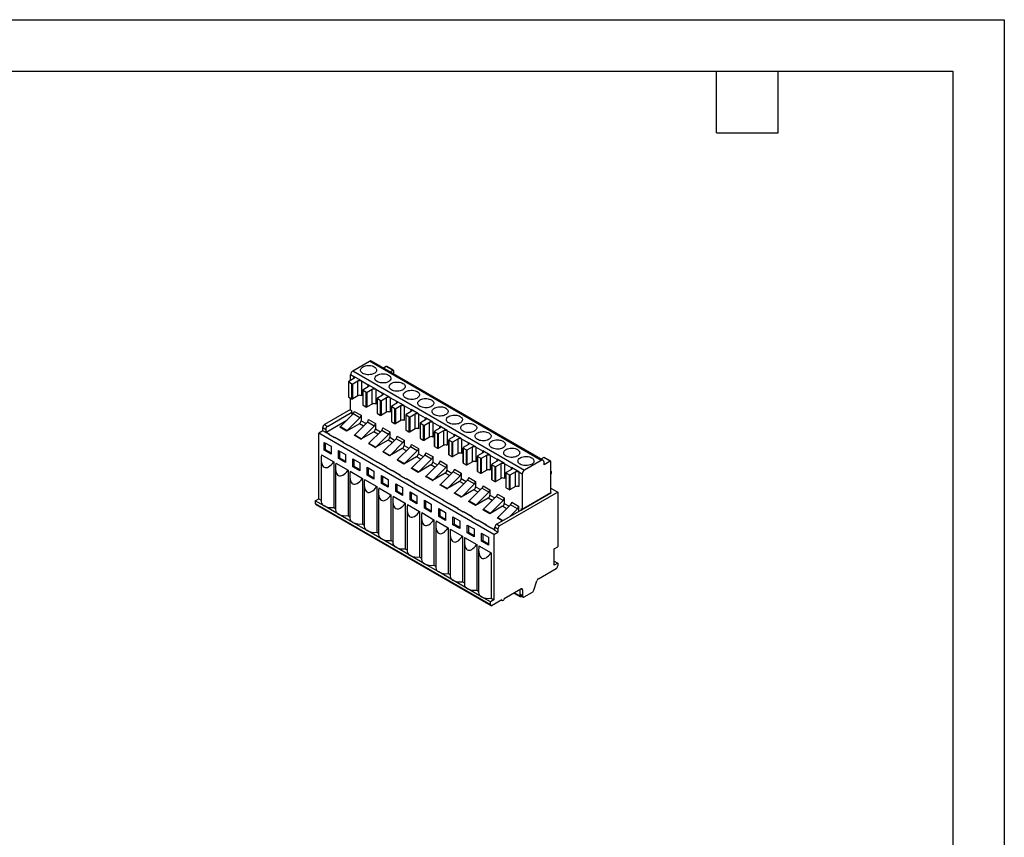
# Model space of a CAD drawing. Header units: millimetres. Extents: x 0 to 279, y 0 to 216.
# Tile 6 of 6: x 158 to 279, y 115 to 216. Entities that reach past the tile are written whole.
import ezdxf

# ---------------------------------------------------------------- set-up
doc = ezdxf.new("R2010")
doc.units = ezdxf.units.MM
doc.layers.add('TEXT', color=140, linetype='Continuous', lineweight=25)

msp = doc.modelspace()

# ---------------------------------------------------------------- linework, layer by layer
at = {"color": 7, "linetype": 'Continuous'}
for p, q in [((0.002, 215.903), (279.402, 215.903)), ((279.402, 215.903), (279.402, 0.003))]:
    msp.add_line(p, q, dxfattribs=at)
for p, q in [((198.933, 172.541), (200.983, 173.725)), ((222.196, 161.479), (200.983, 173.725)), ((222.446, 161.503), (201.233, 173.75)), ((203.069, 173.092), (202.721, 172.891)), ((203.882, 172.623), (203.069, 173.092)), ((203.932, 172.627), (203.119, 173.097)), ((199.073, 171.602), (198.435, 171.233)), ((198.65, 171.357), (198.65, 172.051)), ((199.072, 171.807), (198.65, 172.051)), ((198.933, 172.541), (220.146, 160.295)), ((199.072, 171.609), (199.072, 171.805)), ((199.993, 171.316), (199.074, 171.847)), ((203.534, 172.421), (203.882, 172.623)), ((203.953, 172.582), (203.953, 172.179)), ((198.406, 171.193), (198.406, 169.355)), ((198.789, 170.948), (198.435, 171.152)), ((198.435, 169.315), (198.435, 171.152)), ((198.789, 170.948), (198.789, 169.11)), ((198.93, 170.948), (199.568, 171.316)), ((198.93, 169.11), (198.93, 170.948)), ((199.567, 171.274), (199.568, 171.316)), ((199.567, 169.478), (199.567, 171.274)), ((200.839, 170.787), (199.991, 171.277)), ((199.991, 171.274), (199.991, 169.478)), ((200.841, 170.581), (200.203, 170.213)), ((200.698, 169.927), (201.336, 170.295)), ((200.839, 170.589), (200.839, 170.784)), ((201.761, 170.296), (200.842, 170.827)), ((201.334, 170.254), (201.336, 170.295)), ((198.435, 169.315), (198.789, 169.11)), ((198.65, 167.723), (198.65, 169.191)), ((199.567, 169.478), (198.93, 169.11)), ((200.174, 170.172), (200.174, 168.335)), ((200.557, 169.927), (200.203, 170.131)), ((200.203, 168.294), (200.203, 170.131)), ((200.557, 169.927), (200.557, 168.09)), ((200.698, 168.09), (200.698, 169.927)), ((201.334, 168.457), (201.334, 170.254)), ((202.607, 169.766), (201.759, 170.256)), ((201.759, 170.254), (201.759, 168.457)), ((201.942, 169.152), (201.942, 167.314)), ((202.609, 169.561), (201.971, 169.192)), ((202.324, 168.907), (201.971, 169.111)), ((201.971, 167.274), (201.971, 169.111)), ((202.466, 168.907), (203.103, 169.275)), ((202.607, 169.568), (202.607, 169.764)), ((203.529, 169.275), (202.609, 169.806)), ((203.102, 169.233), (203.103, 169.275)), ((203.102, 167.437), (203.102, 169.233)), ((204.375, 168.746), (203.526, 169.236)), ((203.526, 169.233), (203.526, 167.437)), ((200.203, 168.294), (200.557, 168.09)), ((201.334, 168.457), (200.698, 168.09)), ((202.324, 168.907), (202.324, 167.069)), ((202.466, 167.069), (202.466, 168.907)), ((203.709, 168.131), (203.709, 166.294)), ((204.376, 168.54), (203.739, 168.172)), ((204.092, 167.886), (203.739, 168.09)), ((203.739, 166.253), (203.739, 168.09)), ((204.092, 167.886), (204.092, 166.049)), ((204.234, 167.886), (204.871, 168.254)), ((204.234, 166.049), (204.234, 167.886)), ((204.375, 168.548), (204.375, 168.743)), ((205.296, 168.255), (204.377, 168.785)), ((204.87, 168.213), (204.871, 168.254)), ((204.87, 166.416), (204.87, 168.213)), ((206.143, 167.725), (205.294, 168.215)), ((205.294, 168.213), (205.294, 166.416)), ((198.65, 167.764), (195.432, 165.907)), ((195.8, 165.695), (198.805, 167.43)), ((198.97, 167.237), (197.396, 165.667)), ((198.244, 165.177), (199.818, 166.747)), ((198.65, 167.723), (198.756, 167.662)), ((198.756, 167.662), (198.756, 167.458)), ((198.756, 167.458), (198.805, 167.43)), ((198.805, 167.43), (198.805, 167.073)), ((199.818, 166.747), (198.97, 167.237)), ((199.109, 167.548), (199.958, 167.058)), ((199.958, 167.058), (199.958, 166.397)), ((201.971, 167.274), (202.324, 167.069)), ((203.102, 167.437), (202.466, 167.069)), ((205.477, 167.111), (205.477, 165.273)), ((206.144, 167.52), (205.506, 167.151)), ((205.86, 166.866), (205.506, 167.07)), ((205.506, 165.233), (205.506, 167.07)), ((205.86, 166.866), (205.86, 165.028)), ((206.001, 166.866), (206.639, 167.234)), ((206.001, 165.028), (206.001, 166.866)), ((206.143, 167.527), (206.143, 167.723)), ((207.064, 167.234), (206.145, 167.765)), ((206.638, 167.192), (206.639, 167.234)), ((206.638, 165.396), (206.638, 167.192)), ((207.911, 166.705), (207.062, 167.195)), ((207.062, 167.192), (207.062, 165.396)), ((207.911, 166.507), (207.911, 166.702)), ((208.832, 166.214), (207.913, 166.744)), ((195.22, 165.539), (195.588, 165.327)), ((195.22, 165.131), (195.22, 165.539)), ((195.432, 165.907), (195.8, 165.695)), ((195.623, 164.98), (198.196, 166.465)), ((198.172, 165.121), (197.323, 165.611)), ((197.396, 165.667), (198.244, 165.177)), ((199.746, 166.029), (198.172, 165.121)), ((200.737, 166.217), (199.164, 164.647)), ((200.255, 165.735), (199.746, 166.029)), ((199.958, 166.397), (200.566, 166.046)), ((200.012, 164.157), (201.586, 165.727)), ((201.586, 165.727), (200.737, 166.217)), ((200.877, 166.527), (201.726, 166.038)), ((201.726, 166.038), (201.726, 165.376)), ((202.645, 165.507), (203.493, 165.017)), ((203.739, 166.253), (204.092, 166.049)), ((204.87, 166.416), (204.234, 166.049)), ((207.245, 166.09), (207.245, 164.253)), ((207.912, 166.499), (207.274, 166.131)), ((207.628, 165.845), (207.274, 166.049)), ((207.274, 164.212), (207.274, 166.049)), ((207.628, 165.845), (207.628, 164.008)), ((207.769, 165.845), (208.407, 166.213)), ((207.769, 164.008), (207.769, 165.845)), ((208.406, 166.172), (208.407, 166.213)), ((208.406, 164.375), (208.406, 166.172)), ((209.678, 165.684), (208.83, 166.174)), ((208.83, 166.172), (208.83, 164.375)), ((209.68, 165.478), (209.042, 165.11)), ((209.678, 165.486), (209.678, 165.682)), ((210.6, 165.193), (209.681, 165.724)), ((195.22, 165.131), (194.725, 164.845)), ((216.363, 152.354), (194.725, 164.845)), ((194.725, 156.762), (194.725, 164.845)), ((195.588, 164.919), (195.22, 165.131)), ((195.588, 165.327), (195.588, 164.919)), ((195.588, 164.919), (195.623, 164.939)), ((195.623, 164.98), (195.998, 164.764)), ((195.623, 164.939), (195.623, 164.98)), ((195.963, 164.743), (195.623, 164.939)), ((195.998, 164.764), (195.963, 164.743)), ((195.963, 164.743), (196.67, 164.335)), ((195.963, 164.743), (195.963, 164.703)), ((196.67, 164.294), (195.963, 164.703)), ((196.67, 164.335), (196.705, 164.356)), ((196.67, 164.294), (196.67, 164.335)), ((196.705, 164.315), (196.67, 164.294)), ((196.705, 164.356), (197.766, 163.743)), ((196.705, 164.356), (196.705, 164.315)), ((197.73, 163.723), (196.705, 164.315)), ((199.94, 164.1), (199.091, 164.59)), ((199.164, 164.647), (200.012, 164.157)), ((201.513, 165.009), (199.94, 164.1)), ((202.505, 165.196), (200.931, 163.626)), ((202.023, 164.715), (201.513, 165.009)), ((201.726, 165.376), (202.334, 165.025)), ((201.78, 163.136), (203.354, 164.706)), ((203.354, 164.706), (202.505, 165.196)), ((203.493, 165.017), (203.493, 164.356)), ((203.493, 164.356), (204.102, 164.005)), ((204.413, 164.486), (205.261, 163.997)), ((205.506, 165.233), (205.86, 165.028)), ((206.638, 165.396), (206.001, 165.028)), ((207.274, 164.212), (207.628, 164.008)), ((208.406, 164.375), (207.769, 164.008)), ((209.013, 165.07), (209.013, 163.232)), ((209.395, 164.825), (209.042, 165.029)), ((209.042, 163.192), (209.042, 165.029)), ((209.395, 164.825), (209.395, 162.987)), ((209.537, 164.825), (210.175, 165.193)), ((209.537, 162.987), (209.537, 164.825)), ((210.173, 165.151), (210.175, 165.193)), ((210.173, 163.355), (210.173, 165.151)), ((211.446, 164.664), (210.598, 165.154)), ((210.598, 165.151), (210.598, 163.355)), ((211.447, 164.458), (210.81, 164.09)), ((211.446, 164.466), (211.446, 164.661)), ((212.368, 164.173), (211.448, 164.703)), ((195.397, 162.743), (195.397, 163.723)), ((195.397, 163.723), (196.246, 163.233)), ((195.538, 163.641), (195.538, 162.825)), ((196.246, 163.233), (196.246, 162.253)), ((197.766, 163.743), (197.73, 163.723)), ((197.73, 163.723), (198.438, 163.315)), ((197.73, 163.723), (197.73, 163.682)), ((198.438, 163.274), (197.73, 163.682)), ((198.438, 163.315), (198.473, 163.335)), ((198.438, 163.274), (198.438, 163.315)), ((198.473, 163.294), (198.438, 163.274)), ((198.473, 163.335), (199.534, 162.723)), ((198.473, 163.335), (198.473, 163.294)), ((199.498, 162.702), (198.473, 163.294)), ((201.707, 163.08), (200.859, 163.57)), ((200.931, 163.626), (201.78, 163.136)), ((203.281, 163.988), (201.707, 163.08)), ((204.273, 164.176), (202.699, 162.606)), ((203.79, 163.694), (203.281, 163.988)), ((205.049, 162.968), (203.475, 162.059)), ((203.548, 162.116), (205.122, 163.686)), ((205.122, 163.686), (204.273, 164.176)), ((206.041, 163.155), (204.467, 161.585)), ((205.558, 162.674), (205.049, 162.968)), ((205.261, 163.997), (205.261, 163.335)), ((205.261, 163.335), (205.869, 162.984)), ((206.889, 162.665), (206.041, 163.155)), ((206.18, 163.466), (207.029, 162.976)), ((207.029, 162.976), (207.029, 162.315)), ((209.042, 163.192), (209.395, 162.987)), ((210.173, 163.355), (209.537, 162.987)), ((210.78, 164.049), (210.78, 162.212)), ((211.163, 163.804), (210.81, 164.008)), ((210.81, 162.171), (210.81, 164.008)), ((211.163, 163.804), (211.163, 161.967)), ((211.305, 163.804), (211.942, 164.172)), ((211.305, 161.967), (211.305, 163.804)), ((211.941, 164.131), (211.942, 164.172)), ((211.941, 162.334), (211.941, 164.131)), ((213.214, 163.643), (212.365, 164.133)), ((212.365, 164.131), (212.365, 162.334)), ((212.548, 163.029), (212.548, 161.191)), ((213.215, 163.437), (212.577, 163.069)), ((212.931, 162.784), (212.577, 162.988)), ((212.577, 161.151), (212.577, 162.988)), ((213.072, 162.784), (213.71, 163.152)), ((213.214, 163.445), (213.214, 163.641)), ((214.135, 163.152), (213.216, 163.683)), ((213.709, 163.11), (213.71, 163.152)), ((213.709, 161.314), (213.709, 163.11)), ((214.982, 162.623), (214.133, 163.113)), ((214.133, 163.11), (214.133, 161.314)), ((195.066, 162.189), (196.576, 161.317)), ((195.538, 162.825), (195.397, 162.743)), ((196.246, 162.253), (195.397, 162.743)), ((195.538, 162.825), (196.246, 162.416)), ((197.165, 162.702), (198.013, 162.212)), ((197.165, 161.722), (197.165, 162.702)), ((197.306, 161.804), (197.165, 161.722)), ((197.306, 162.621), (197.306, 161.804)), ((197.306, 161.804), (198.013, 161.396)), ((198.013, 162.212), (198.013, 161.233)), ((199.534, 162.723), (199.498, 162.702)), ((199.498, 162.702), (200.205, 162.294)), ((199.498, 162.702), (199.498, 162.662)), ((200.205, 162.253), (199.498, 162.662)), ((200.205, 162.294), (200.241, 162.315)), ((200.205, 162.253), (200.205, 162.294)), ((200.241, 162.274), (200.205, 162.253)), ((200.241, 162.315), (201.301, 161.702)), ((200.241, 162.315), (200.241, 162.274)), ((201.266, 161.682), (200.241, 162.274)), ((203.475, 162.059), (202.627, 162.549)), ((202.699, 162.606), (203.548, 162.116)), ((206.817, 161.947), (205.243, 161.039)), ((205.316, 161.095), (206.889, 162.665)), ((207.809, 162.135), (206.235, 160.565)), ((207.326, 161.653), (206.817, 161.947)), ((207.029, 162.315), (207.637, 161.964)), ((208.657, 161.645), (207.809, 162.135)), ((207.948, 162.445), (208.797, 161.956)), ((208.797, 161.956), (208.797, 161.294)), ((210.81, 162.171), (211.163, 161.967)), ((211.941, 162.334), (211.305, 161.967)), ((212.931, 162.784), (212.931, 160.946)), ((213.072, 160.946), (213.072, 162.784)), ((214.316, 162.008), (214.316, 160.171)), ((214.983, 162.417), (214.345, 162.049)), ((214.699, 161.763), (214.345, 161.967)), ((214.345, 160.13), (214.345, 161.967)), ((214.699, 161.763), (214.699, 159.926)), ((214.84, 161.763), (215.478, 162.131)), ((214.84, 159.926), (214.84, 161.763)), ((214.982, 162.425), (214.982, 162.62)), ((215.903, 162.132), (214.984, 162.662)), ((215.477, 162.09), (215.478, 162.131)), ((215.477, 160.293), (215.477, 162.09)), ((216.749, 161.602), (215.901, 162.092)), ((215.901, 162.09), (215.901, 160.293)), ((222.515, 161.866), (222.166, 161.665)), ((223.328, 161.397), (222.515, 161.866)), ((223.378, 161.402), (222.565, 161.871)), ((195.031, 161.688), (195.031, 156.394)), ((196.576, 161.317), (196.576, 155.693)), ((196.799, 160.667), (196.799, 155.374)), ((196.834, 161.168), (198.344, 160.297)), ((198.013, 161.233), (197.165, 161.722)), ((198.933, 161.682), (199.781, 161.192)), ((198.933, 160.702), (198.933, 161.682)), ((199.074, 160.784), (198.933, 160.702)), ((199.781, 160.212), (198.933, 160.702)), ((199.074, 161.6), (199.074, 160.784)), ((199.074, 160.784), (199.781, 160.375)), ((199.781, 161.192), (199.781, 160.212)), ((200.7, 160.661), (201.549, 160.171)), ((200.7, 159.681), (200.7, 160.661)), ((200.842, 160.58), (200.842, 159.763)), ((201.301, 161.702), (201.266, 161.682)), ((201.266, 161.682), (201.973, 161.274)), ((201.266, 161.682), (201.266, 161.641)), ((201.973, 161.233), (201.266, 161.641)), ((201.973, 161.274), (202.008, 161.294)), ((201.973, 161.233), (201.973, 161.274)), ((202.008, 161.253), (201.973, 161.233)), ((202.008, 161.294), (203.069, 160.682)), ((202.008, 161.294), (202.008, 161.253)), ((203.034, 160.661), (202.008, 161.253)), ((203.069, 160.682), (203.034, 160.661)), ((203.034, 160.661), (203.741, 160.253)), ((203.034, 160.661), (203.034, 160.621)), ((203.741, 160.212), (203.034, 160.621)), ((205.243, 161.039), (204.394, 161.529)), ((204.467, 161.585), (205.316, 161.095)), ((206.235, 160.565), (207.083, 160.075)), ((208.585, 160.927), (207.011, 160.018)), ((207.083, 160.075), (208.657, 161.645)), ((209.576, 161.114), (208.003, 159.544)), ((209.094, 160.633), (208.585, 160.927)), ((208.797, 161.294), (209.405, 160.943)), ((208.851, 159.054), (210.425, 160.624)), ((210.425, 160.624), (209.576, 161.114)), ((209.716, 161.425), (210.564, 160.935)), ((210.564, 160.935), (210.564, 160.274)), ((212.577, 161.151), (212.931, 160.946)), ((213.709, 161.314), (213.072, 160.946)), ((216.084, 160.988), (216.084, 159.15)), ((216.751, 161.396), (216.113, 161.028)), ((216.467, 160.743), (216.113, 160.947)), ((216.113, 159.109), (216.113, 160.947)), ((216.467, 160.743), (216.467, 158.905)), ((216.608, 160.743), (217.246, 161.111)), ((216.608, 158.905), (216.608, 160.743)), ((216.749, 161.404), (216.749, 161.6)), ((217.671, 161.111), (216.752, 161.642)), ((217.244, 161.069), (217.246, 161.111)), ((217.244, 159.273), (217.244, 161.069)), ((218.517, 160.582), (217.669, 161.072)), ((217.669, 161.069), (217.669, 159.273)), ((218.517, 160.384), (218.517, 160.579)), ((219.439, 160.091), (218.519, 160.621)), ((222.196, 161.479), (220.146, 160.295)), ((223.328, 161.397), (222.55, 160.948)), ((222.55, 160.948), (222.55, 161.275)), ((223.398, 157.518), (223.398, 161.356)), ((198.344, 160.297), (198.344, 154.673)), ((198.566, 159.647), (198.566, 154.353)), ((198.602, 160.148), (200.112, 159.276)), ((200.842, 159.763), (200.7, 159.681)), ((201.549, 159.192), (200.7, 159.681)), ((200.842, 159.763), (201.549, 159.355)), ((201.549, 160.171), (201.549, 159.192)), ((202.468, 159.641), (203.317, 159.151)), ((202.468, 158.661), (202.468, 159.641)), ((202.609, 159.559), (202.609, 158.743)), ((203.741, 160.253), (203.776, 160.274)), ((203.741, 160.212), (203.741, 160.253)), ((203.776, 160.233), (203.741, 160.212)), ((203.776, 160.274), (204.837, 159.661)), ((203.776, 160.274), (203.776, 160.233)), ((204.801, 159.641), (203.776, 160.233)), ((204.837, 159.661), (204.801, 159.641)), ((204.801, 159.641), (205.509, 159.233)), ((204.801, 159.641), (204.801, 159.6)), ((205.509, 159.192), (204.801, 159.6)), ((207.011, 160.018), (206.162, 160.508)), ((208.779, 158.998), (207.93, 159.488)), ((208.003, 159.544), (208.851, 159.054)), ((210.352, 159.906), (208.779, 158.998)), ((211.344, 160.094), (209.77, 158.524)), ((210.862, 159.612), (210.352, 159.906)), ((210.564, 160.274), (211.173, 159.923)), ((210.619, 158.034), (212.193, 159.604)), ((212.193, 159.604), (211.344, 160.094)), ((211.484, 160.404), (212.332, 159.915)), ((212.332, 159.915), (212.332, 159.253)), ((213.251, 159.384), (214.1, 158.894)), ((214.345, 160.13), (214.699, 159.926)), ((215.477, 160.293), (214.84, 159.926)), ((217.851, 159.967), (217.851, 158.13)), ((218.518, 160.376), (217.881, 160.008)), ((218.234, 159.722), (217.881, 159.926)), ((217.881, 158.089), (217.881, 159.926)), ((218.234, 159.722), (218.234, 157.885)), ((218.376, 159.722), (219.013, 160.09)), ((218.376, 157.885), (218.376, 159.722)), ((219.012, 160.049), (219.013, 160.09)), ((219.012, 158.252), (219.012, 160.049)), ((219.863, 159.805), (219.436, 160.051)), ((219.436, 160.049), (219.436, 158.252)), ((219.863, 159.805), (219.863, 155.477)), ((223.398, 160.163), (223.468, 160.064)), ((223.436, 159.839), (223.398, 159.781)), ((200.112, 159.276), (200.112, 153.652)), ((200.334, 158.626), (200.334, 153.333)), ((200.37, 159.127), (201.88, 158.256)), ((201.88, 158.256), (201.88, 152.632)), ((202.137, 158.107), (203.647, 157.235)), ((202.609, 158.743), (202.468, 158.661)), ((203.317, 158.171), (202.468, 158.661)), ((202.609, 158.743), (203.317, 158.334)), ((203.317, 159.151), (203.317, 158.171)), ((204.236, 158.62), (205.084, 158.13)), ((204.236, 157.64), (204.236, 158.62)), ((204.377, 158.539), (204.377, 157.722)), ((205.084, 158.13), (205.084, 157.151)), ((205.509, 159.233), (205.544, 159.253)), ((205.509, 159.192), (205.509, 159.233)), ((205.544, 159.212), (205.509, 159.192)), ((205.544, 159.253), (206.605, 158.641)), ((205.544, 159.253), (205.544, 159.212)), ((206.569, 158.62), (205.544, 159.212)), ((206.605, 158.641), (206.569, 158.62)), ((206.569, 158.62), (207.276, 158.212)), ((206.569, 158.62), (206.569, 158.58)), ((207.276, 158.171), (206.569, 158.58)), ((207.276, 158.212), (207.312, 158.233)), ((207.276, 158.171), (207.276, 158.212)), ((207.312, 158.192), (207.276, 158.171)), ((207.312, 158.233), (208.372, 157.62)), ((207.312, 158.233), (207.312, 158.192)), ((208.337, 157.6), (207.312, 158.192)), ((210.546, 157.977), (209.698, 158.467)), ((209.77, 158.524), (210.619, 158.034)), ((212.12, 158.886), (210.546, 157.977)), ((213.112, 159.073), (211.538, 157.503)), ((212.629, 158.592), (212.12, 158.886)), ((212.332, 159.253), (212.94, 158.902)), ((212.387, 157.013), (213.96, 158.583)), ((213.96, 158.583), (213.112, 159.073)), ((214.1, 158.894), (214.1, 158.233)), ((214.1, 158.233), (214.708, 157.882)), ((215.019, 158.363), (215.868, 157.874)), ((216.113, 159.109), (216.467, 158.905)), ((217.244, 159.273), (216.608, 158.905)), ((219.012, 158.252), (218.376, 157.885)), ((202.102, 157.606), (202.102, 152.312)), ((203.647, 157.235), (203.647, 151.611)), ((203.905, 157.086), (205.415, 156.215)), ((204.377, 157.722), (204.236, 157.64)), ((205.084, 157.151), (204.236, 157.64)), ((204.377, 157.722), (205.084, 157.314)), ((206.004, 157.6), (206.852, 157.11)), ((206.004, 156.62), (206.004, 157.6)), ((206.145, 157.518), (206.145, 156.702)), ((206.852, 157.11), (206.852, 156.13)), ((208.372, 157.62), (208.337, 157.6)), ((208.337, 157.6), (209.044, 157.192)), ((208.337, 157.6), (208.337, 157.559)), ((209.044, 157.151), (208.337, 157.559)), ((209.044, 157.192), (209.079, 157.212)), ((209.044, 157.151), (209.044, 157.192)), ((209.079, 157.171), (209.044, 157.151)), ((209.079, 157.212), (210.14, 156.6)), ((209.079, 157.212), (209.079, 157.171)), ((210.105, 156.579), (209.079, 157.171)), ((212.314, 156.957), (211.466, 157.447)), ((211.538, 157.503), (212.387, 157.013)), ((213.888, 157.865), (212.314, 156.957)), ((214.88, 158.053), (213.306, 156.483)), ((214.397, 157.571), (213.888, 157.865)), ((214.154, 155.993), (215.728, 157.563)), ((215.728, 157.563), (214.88, 158.053)), ((216.647, 157.032), (215.074, 155.462)), ((215.868, 157.874), (215.868, 157.212)), ((215.868, 157.212), (216.476, 156.861)), ((217.496, 156.542), (216.647, 157.032)), ((216.787, 157.343), (217.635, 156.853)), ((224.247, 157.559), (217.07, 153.416)), ((217.881, 158.089), (218.234, 157.885)), ((223.398, 157.437), (219.757, 155.334)), ((219.863, 155.477), (223.398, 157.518)), ((223.398, 158.049), (224.247, 157.559)), ((223.398, 157.518), (223.398, 157.437)), ((224.247, 157.559), (224.247, 150.823)), ((194.301, 156.517), (194.725, 156.762)), ((194.301, 156.517), (194.301, 156.19)), ((195.397, 155.884), (194.301, 156.517)), ((194.301, 156.19), (215.938, 143.699)), ((194.363, 156.053), (216.001, 143.562)), ((194.725, 156.762), (195.031, 156.585)), ((197.165, 154.864), (195.397, 155.884)), ((196.576, 155.693), (196.799, 155.565)), ((203.87, 156.585), (203.87, 151.292)), ((205.415, 156.215), (205.415, 150.591)), ((205.673, 156.066), (207.183, 155.194)), ((206.145, 156.702), (206.004, 156.62)), ((206.852, 156.13), (206.004, 156.62)), ((206.145, 156.702), (206.852, 156.293)), ((207.771, 156.579), (208.62, 156.089)), ((207.771, 155.599), (207.771, 156.579)), ((207.913, 155.681), (207.771, 155.599)), ((207.913, 156.498), (207.913, 155.681)), ((207.913, 155.681), (208.62, 155.273)), ((208.62, 156.089), (208.62, 155.11)), ((210.14, 156.6), (210.105, 156.579)), ((210.105, 156.579), (210.812, 156.171)), ((210.105, 156.579), (210.105, 156.539)), ((210.812, 156.13), (210.105, 156.539)), ((210.812, 156.171), (210.847, 156.192)), ((210.812, 156.13), (210.812, 156.171)), ((210.847, 156.151), (210.812, 156.13)), ((210.847, 156.192), (211.908, 155.579)), ((210.847, 156.192), (210.847, 156.151)), ((211.873, 155.559), (210.847, 156.151)), ((214.082, 155.936), (213.233, 156.426)), ((213.306, 156.483), (214.154, 155.993)), ((215.656, 156.845), (214.082, 155.936)), ((216.165, 156.551), (215.656, 156.845)), ((217.423, 155.824), (215.85, 154.916)), ((215.922, 154.972), (217.496, 156.542)), ((218.415, 156.012), (216.841, 154.442)), ((217.933, 155.53), (217.423, 155.824)), ((217.635, 156.853), (217.635, 156.192)), ((217.635, 156.192), (218.244, 155.841)), ((219.264, 155.522), (218.415, 156.012)), ((218.555, 156.322), (219.403, 155.833)), ((219.403, 155.833), (219.403, 155.187)), ((198.933, 153.843), (197.165, 154.864)), ((198.344, 154.673), (198.566, 154.544)), ((205.637, 155.564), (205.637, 150.271)), ((207.183, 155.194), (207.183, 149.57)), ((207.405, 154.544), (207.405, 149.251)), ((207.441, 155.045), (208.951, 154.174)), ((208.62, 155.11), (207.771, 155.599)), ((209.539, 155.559), (210.388, 155.069)), ((209.539, 154.579), (209.539, 155.559)), ((209.681, 154.661), (209.539, 154.579)), ((210.388, 154.089), (209.539, 154.579)), ((209.681, 155.477), (209.681, 154.661)), ((209.681, 154.661), (210.388, 154.252)), ((210.388, 155.069), (210.388, 154.089)), ((211.307, 154.538), (212.155, 154.048)), ((211.307, 153.558), (211.307, 154.538)), ((211.448, 154.457), (211.448, 153.64)), ((211.908, 155.579), (211.873, 155.559)), ((211.873, 155.559), (212.58, 155.151)), ((211.873, 155.559), (211.873, 155.518)), ((212.58, 155.11), (211.873, 155.518)), ((212.58, 155.151), (212.615, 155.171)), ((212.58, 155.11), (212.58, 155.151)), ((212.615, 155.13), (212.58, 155.11)), ((212.615, 155.171), (213.676, 154.559)), ((212.615, 155.171), (212.615, 155.13)), ((213.64, 154.538), (212.615, 155.13)), ((213.676, 154.559), (213.64, 154.538)), ((213.64, 154.538), (214.347, 154.13)), ((213.64, 154.538), (213.64, 154.498)), ((214.347, 154.089), (213.64, 154.498)), ((215.85, 154.916), (215.001, 155.406)), ((215.074, 155.462), (215.922, 154.972)), ((219.707, 155.363), (216.702, 153.628)), ((218.277, 154.537), (219.264, 155.522)), ((219.707, 155.363), (219.757, 155.334)), ((219.757, 155.334), (219.757, 155.539)), ((219.757, 155.539), (219.863, 155.477)), ((200.7, 152.823), (198.933, 153.843)), ((200.112, 153.652), (200.334, 153.524)), ((208.951, 154.174), (208.951, 148.55)), ((209.173, 153.523), (209.173, 148.23)), ((209.208, 154.025), (210.718, 153.153)), ((211.448, 153.64), (211.307, 153.558)), ((212.155, 153.069), (211.307, 153.558)), ((211.448, 153.64), (212.155, 153.232)), ((212.155, 154.048), (212.155, 153.069)), ((213.075, 153.518), (213.923, 153.028)), ((213.075, 152.538), (213.075, 153.518)), ((213.216, 153.436), (213.216, 152.619)), ((214.347, 154.13), (214.383, 154.151)), ((214.347, 154.089), (214.347, 154.13)), ((214.383, 154.11), (214.347, 154.089)), ((214.383, 154.151), (215.443, 153.538)), ((214.383, 154.151), (214.383, 154.11)), ((215.408, 153.518), (214.383, 154.11)), ((215.443, 153.538), (215.408, 153.518)), ((215.408, 153.518), (216.115, 153.11)), ((215.408, 153.518), (215.408, 153.477)), ((216.115, 153.069), (215.408, 153.477)), ((216.49, 153.261), (216.858, 153.048)), ((216.49, 152.852), (216.49, 153.261)), ((216.702, 153.628), (217.07, 153.416)), ((217.391, 154.026), (216.769, 154.385)), ((216.841, 154.442), (217.476, 154.075)), ((202.468, 151.802), (200.7, 152.823)), ((201.88, 152.632), (202.102, 152.503)), ((210.718, 153.153), (210.718, 147.529)), ((210.941, 152.503), (210.941, 147.21)), ((210.976, 153.004), (212.486, 152.133)), ((212.486, 152.133), (212.486, 146.509)), ((213.216, 152.619), (213.075, 152.538)), ((213.923, 152.048), (213.075, 152.538)), ((213.216, 152.619), (213.923, 152.211)), ((213.923, 153.028), (213.923, 152.048)), ((214.842, 151.517), (214.842, 152.497)), ((214.842, 152.497), (215.691, 152.007)), ((214.984, 152.416), (214.984, 151.599)), ((216.115, 153.11), (216.151, 153.13)), ((216.115, 153.069), (216.115, 153.11)), ((216.151, 153.089), (216.115, 153.069)), ((216.151, 153.13), (216.49, 152.934)), ((216.151, 153.13), (216.151, 153.089)), ((216.49, 152.893), (216.151, 153.089)), ((216.363, 152.354), (216.858, 152.64)), ((216.363, 152.354), (216.363, 144.271)), ((216.858, 152.64), (216.49, 152.852)), ((216.858, 153.048), (216.858, 152.64)), ((204.236, 150.782), (202.468, 151.802)), ((203.647, 151.611), (203.87, 151.483)), ((212.709, 151.482), (212.709, 146.189)), ((212.744, 151.984), (214.254, 151.112)), ((214.254, 151.112), (214.254, 145.488)), ((214.512, 150.963), (216.022, 150.092)), ((214.984, 151.599), (214.842, 151.517)), ((215.691, 151.027), (214.842, 151.517)), ((214.984, 151.599), (215.691, 151.191)), ((215.691, 152.007), (215.691, 151.027)), ((223.823, 150.578), (224.247, 150.823)), ((206.004, 149.761), (204.236, 150.782)), ((205.415, 150.591), (205.637, 150.462)), ((207.771, 148.741), (206.004, 149.761)), ((214.476, 150.462), (214.476, 145.169)), ((216.022, 150.092), (216.022, 144.468)), ((223.823, 148.577), (223.823, 150.578)), ((207.183, 149.57), (207.405, 149.442)), ((209.539, 147.72), (207.771, 148.741)), ((208.951, 148.55), (209.173, 148.421)), ((223.823, 149.067), (224.247, 148.822)), ((224.247, 148.822), (223.823, 148.577)), ((224.247, 148.822), (224.247, 148.496)), ((211.307, 146.699), (209.539, 147.72)), ((210.718, 147.529), (210.941, 147.401)), ((221.872, 146.879), (224.035, 148.128)), ((213.075, 145.679), (211.307, 146.699)), ((212.486, 146.509), (212.709, 146.38)), ((221.299, 145.466), (221.68, 146.627)), ((214.842, 144.658), (213.075, 145.679)), ((214.254, 145.488), (214.476, 145.36)), ((217.635, 144.434), (219.686, 145.618)), ((218.835, 145.127), (219.607, 144.681)), ((218.894, 145.16), (219.566, 144.772)), ((219.545, 145.536), (219.545, 144.964)), ((219.898, 144.76), (219.545, 144.964)), ((219.566, 144.772), (219.566, 144.87)), ((219.607, 144.827), (219.96, 144.623)), ((219.898, 145.495), (219.686, 145.618)), ((219.775, 144.73), (219.707, 144.691)), ((219.898, 145.495), (219.898, 144.76)), ((220.11, 144.638), (221.107, 145.213)), ((215.938, 144.026), (214.842, 144.658)), ((216.363, 144.271), (215.938, 144.026)), ((215.938, 143.699), (215.938, 144.026)), ((216.022, 144.468), (216.363, 144.271)), ((217.353, 144.271), (216.151, 143.577)), ((217.294, 144.237), (217.394, 144.179))]:
    msp.add_line(p, q)
at = {"flags": 128}
for points in [[(200.177, 172.239), (200.071, 172.311), (199.988, 172.392), (199.928, 172.48), (199.895, 172.572), (199.888, 172.667), (199.908, 172.76), (199.955, 172.851), (200.027, 172.936), (200.122, 173.012), (200.237, 173.079), (200.37, 173.134), (200.517, 173.175), (200.674, 173.202), (200.836, 173.214), (201, 173.21), (201.16, 173.191), (201.312, 173.157), (201.452, 173.108), (201.577, 173.047), (201.683, 172.975), (201.766, 172.894), (201.826, 172.806), (201.859, 172.714), (201.866, 172.619), (201.846, 172.526), (201.799, 172.435), (201.728, 172.351), (201.633, 172.274), (201.517, 172.207), (201.384, 172.152), (201.237, 172.111), (201.08, 172.084), (200.918, 172.072), (200.755, 172.076), (200.595, 172.095), (200.442, 172.13), (200.302, 172.178), (200.177, 172.239)], [(199.074, 171.847), (199.132, 171.8), (199.16, 171.744), (199.154, 171.686), (199.115, 171.632), (199.073, 171.602)], [(201.945, 171.218), (201.839, 171.29), (201.755, 171.372), (201.696, 171.459), (201.662, 171.552), (201.656, 171.646), (201.676, 171.74), (201.723, 171.83), (201.794, 171.915), (201.889, 171.992), (202.005, 172.059), (202.138, 172.114), (202.285, 172.155), (202.442, 172.182), (202.604, 172.194), (202.767, 172.19), (202.927, 172.17), (203.08, 172.136), (203.22, 172.088), (203.345, 172.027), (203.451, 171.955), (203.534, 171.874), (203.594, 171.786), (203.627, 171.693), (203.634, 171.599), (203.614, 171.505), (203.567, 171.415), (203.495, 171.33), (203.4, 171.253), (203.285, 171.186), (203.152, 171.132), (203.005, 171.09), (202.848, 171.063), (202.686, 171.052), (202.522, 171.055), (202.362, 171.075), (202.21, 171.109), (202.07, 171.157), (201.945, 171.218)], [(200.842, 170.827), (200.9, 170.779), (200.927, 170.724), (200.922, 170.666), (200.883, 170.612), (200.841, 170.581)], [(203.713, 170.198), (203.607, 170.27), (203.523, 170.351), (203.464, 170.439), (203.43, 170.531), (203.423, 170.626), (203.444, 170.719), (203.49, 170.81), (203.562, 170.895), (203.657, 170.971), (203.773, 171.038), (203.906, 171.093), (204.053, 171.134), (204.209, 171.161), (204.372, 171.173), (204.535, 171.169), (204.695, 171.15), (204.847, 171.115), (204.988, 171.067), (205.113, 171.006), (205.218, 170.934), (205.302, 170.853), (205.361, 170.765), (205.395, 170.673), (205.402, 170.578), (205.382, 170.485), (205.335, 170.394), (205.263, 170.31), (205.168, 170.233), (205.052, 170.166), (204.919, 170.111), (204.772, 170.07), (204.616, 170.043), (204.453, 170.031), (204.29, 170.035), (204.13, 170.054), (203.978, 170.089), (203.837, 170.137), (203.713, 170.198)], [(202.609, 169.806), (202.667, 169.759), (202.695, 169.703), (202.689, 169.645), (202.651, 169.591), (202.609, 169.561)], [(205.48, 169.177), (205.375, 169.249), (205.291, 169.331), (205.232, 169.418), (205.198, 169.511), (205.191, 169.605), (205.211, 169.699), (205.258, 169.789), (205.33, 169.874), (205.425, 169.951), (205.541, 170.018), (205.674, 170.073), (205.82, 170.114), (205.977, 170.141), (206.139, 170.153), (206.303, 170.149), (206.463, 170.129), (206.615, 170.095), (206.756, 170.047), (206.88, 169.986), (206.986, 169.914), (207.07, 169.833), (207.129, 169.745), (207.163, 169.652), (207.17, 169.558), (207.149, 169.464), (207.103, 169.374), (207.031, 169.289), (206.936, 169.212), (206.82, 169.145), (206.687, 169.091), (206.54, 169.049), (206.384, 169.022), (206.221, 169.011), (206.058, 169.014), (205.898, 169.034), (205.746, 169.068), (205.605, 169.116), (205.48, 169.177)], [(207.248, 168.157), (207.142, 168.229), (207.059, 168.31), (206.999, 168.398), (206.966, 168.49), (206.959, 168.585), (206.979, 168.678), (207.026, 168.769), (207.098, 168.854), (207.193, 168.93), (207.308, 168.997), (207.441, 169.052), (207.588, 169.093), (207.745, 169.12), (207.907, 169.132), (208.071, 169.128), (208.231, 169.109), (208.383, 169.074), (208.523, 169.026), (208.648, 168.965), (208.754, 168.893), (208.838, 168.812), (208.897, 168.724), (208.931, 168.632), (208.937, 168.537), (208.917, 168.444), (208.87, 168.353), (208.799, 168.268), (208.704, 168.192), (208.588, 168.125), (208.455, 168.07), (208.308, 168.029), (208.151, 168.002), (207.989, 167.99), (207.826, 167.994), (207.666, 168.013), (207.513, 168.048), (207.373, 168.096), (207.248, 168.157)], [(204.377, 168.785), (204.435, 168.738), (204.463, 168.683), (204.457, 168.625), (204.418, 168.571), (204.376, 168.54)], [(209.016, 167.136), (208.91, 167.208), (208.826, 167.29), (208.767, 167.377), (208.733, 167.47), (208.727, 167.564), (208.747, 167.658), (208.794, 167.748), (208.865, 167.833), (208.96, 167.91), (209.076, 167.977), (209.209, 168.031), (209.356, 168.073), (209.513, 168.1), (209.675, 168.112), (209.838, 168.108), (209.998, 168.088), (210.151, 168.054), (210.291, 168.006), (210.416, 167.945), (210.522, 167.873), (210.605, 167.792), (210.665, 167.704), (210.698, 167.611), (210.705, 167.517), (210.685, 167.423), (210.638, 167.333), (210.566, 167.248), (210.471, 167.171), (210.356, 167.104), (210.223, 167.05), (210.076, 167.008), (209.919, 166.981), (209.757, 166.969), (209.593, 166.973), (209.433, 166.993), (209.281, 167.027), (209.141, 167.075), (209.016, 167.136)], [(206.145, 167.765), (206.203, 167.718), (206.231, 167.662), (206.225, 167.604), (206.186, 167.55), (206.144, 167.52)], [(207.913, 166.744), (207.971, 166.697), (207.998, 166.642), (207.993, 166.584), (207.954, 166.53), (207.912, 166.499)], [(210.784, 166.116), (210.678, 166.188), (210.594, 166.269), (210.535, 166.357), (210.501, 166.449), (210.495, 166.544), (210.515, 166.637), (210.561, 166.728), (210.633, 166.813), (210.728, 166.889), (210.844, 166.956), (210.977, 167.011), (211.124, 167.052), (211.28, 167.079), (211.443, 167.091), (211.606, 167.087), (211.766, 167.068), (211.918, 167.033), (212.059, 166.985), (212.184, 166.924), (212.289, 166.852), (212.373, 166.771), (212.432, 166.683), (212.466, 166.591), (212.473, 166.496), (212.453, 166.403), (212.406, 166.312), (212.334, 166.227), (212.239, 166.151), (212.123, 166.084), (211.99, 166.029), (211.844, 165.988), (211.687, 165.961), (211.525, 165.949), (211.361, 165.953), (211.201, 165.972), (211.049, 166.007), (210.908, 166.055), (210.784, 166.116)], [(209.681, 165.724), (209.738, 165.677), (209.766, 165.621), (209.76, 165.563), (209.722, 165.509), (209.68, 165.478)], [(212.551, 165.095), (212.446, 165.167), (212.362, 165.248), (212.303, 165.336), (212.269, 165.429), (212.262, 165.523), (212.282, 165.617), (212.329, 165.707), (212.401, 165.792), (212.496, 165.869), (212.612, 165.936), (212.745, 165.99), (212.892, 166.032), (213.048, 166.059), (213.211, 166.071), (213.374, 166.067), (213.534, 166.047), (213.686, 166.013), (213.827, 165.965), (213.951, 165.904), (214.057, 165.832), (214.141, 165.751), (214.2, 165.663), (214.234, 165.57), (214.241, 165.476), (214.22, 165.382), (214.174, 165.292), (214.102, 165.207), (214.007, 165.13), (213.891, 165.063), (213.758, 165.009), (213.611, 164.967), (213.455, 164.94), (213.292, 164.928), (213.129, 164.932), (212.969, 164.952), (212.817, 164.986), (212.676, 165.034), (212.551, 165.095)], [(211.448, 164.703), (211.506, 164.656), (211.534, 164.601), (211.528, 164.543), (211.49, 164.489), (211.447, 164.458)], [(214.319, 164.075), (214.213, 164.147), (214.13, 164.228), (214.07, 164.316), (214.037, 164.408), (214.03, 164.503), (214.05, 164.596), (214.097, 164.687), (214.169, 164.772), (214.264, 164.848), (214.379, 164.915), (214.512, 164.97), (214.659, 165.011), (214.816, 165.038), (214.978, 165.05), (215.142, 165.046), (215.302, 165.027), (215.454, 164.992), (215.594, 164.944), (215.719, 164.883), (215.825, 164.811), (215.909, 164.73), (215.968, 164.642), (216.002, 164.55), (216.008, 164.455), (215.988, 164.362), (215.941, 164.271), (215.87, 164.186), (215.775, 164.11), (215.659, 164.043), (215.526, 163.988), (215.379, 163.947), (215.222, 163.92), (215.06, 163.908), (214.897, 163.912), (214.737, 163.931), (214.584, 163.966), (214.444, 164.014), (214.319, 164.075)], [(213.216, 163.683), (213.274, 163.636), (213.302, 163.58), (213.296, 163.522), (213.257, 163.468), (213.215, 163.437)], [(216.087, 163.054), (215.981, 163.126), (215.898, 163.207), (215.838, 163.295), (215.805, 163.388), (215.798, 163.482), (215.818, 163.576), (215.865, 163.666), (215.936, 163.751), (216.032, 163.828), (216.147, 163.895), (216.28, 163.949), (216.427, 163.991), (216.584, 164.018), (216.746, 164.03), (216.909, 164.026), (217.069, 164.006), (217.222, 163.972), (217.362, 163.924), (217.487, 163.863), (217.593, 163.791), (217.676, 163.709), (217.736, 163.622), (217.769, 163.529), (217.776, 163.435), (217.756, 163.341), (217.709, 163.251), (217.637, 163.166), (217.542, 163.089), (217.427, 163.022), (217.294, 162.968), (217.147, 162.926), (216.99, 162.899), (216.828, 162.887), (216.665, 162.891), (216.504, 162.911), (216.352, 162.945), (216.212, 162.993), (216.087, 163.054)], [(217.855, 162.034), (217.749, 162.106), (217.665, 162.187), (217.606, 162.275), (217.572, 162.367), (217.566, 162.462), (217.586, 162.555), (217.632, 162.646), (217.704, 162.731), (217.799, 162.807), (217.915, 162.874), (218.048, 162.929), (218.195, 162.97), (218.352, 162.997), (218.514, 163.009), (218.677, 163.005), (218.837, 162.986), (218.99, 162.951), (219.13, 162.903), (219.255, 162.842), (219.36, 162.77), (219.444, 162.689), (219.504, 162.601), (219.537, 162.509), (219.544, 162.414), (219.524, 162.321), (219.477, 162.23), (219.405, 162.145), (219.31, 162.069), (219.195, 162.002), (219.061, 161.947), (218.915, 161.906), (218.758, 161.879), (218.596, 161.867), (218.432, 161.871), (218.272, 161.89), (218.12, 161.925), (217.979, 161.973), (217.855, 162.034)], [(214.984, 162.662), (215.042, 162.615), (215.069, 162.56), (215.064, 162.502), (215.025, 162.448), (214.983, 162.417)], [(219.622, 161.013), (219.517, 161.085), (219.433, 161.166), (219.374, 161.254), (219.34, 161.347), (219.333, 161.441), (219.354, 161.535), (219.4, 161.625), (219.472, 161.71), (219.567, 161.787), (219.683, 161.854), (219.816, 161.908), (219.963, 161.95), (220.119, 161.977), (220.282, 161.988), (220.445, 161.985), (220.605, 161.965), (220.757, 161.931), (220.898, 161.883), (221.023, 161.822), (221.128, 161.75), (221.212, 161.668), (221.271, 161.581), (221.305, 161.488), (221.312, 161.394), (221.291, 161.3), (221.245, 161.21), (221.173, 161.125), (221.078, 161.048), (220.962, 160.981), (220.829, 160.927), (220.682, 160.885), (220.526, 160.858), (220.363, 160.846), (220.2, 160.85), (220.04, 160.87), (219.888, 160.904), (219.747, 160.952), (219.622, 161.013)], [(216.752, 161.642), (216.81, 161.595), (216.837, 161.539), (216.832, 161.481), (216.793, 161.427), (216.751, 161.396)], [(218.519, 160.621), (218.577, 160.574), (218.605, 160.519), (218.599, 160.461), (218.561, 160.407), (218.518, 160.376)], [(217.635, 144.434), (217.625, 144.365), (217.594, 144.294), (217.548, 144.233), (217.494, 144.189), (217.44, 144.17), (217.394, 144.179), (217.363, 144.214), (217.353, 144.271)]]:
    msp.add_lwpolyline(points, dxfattribs=at)
for centre, radius, start, end in [((201.13, 173.52), 0.251, 65.69288, 125.61758), ((203.098, 173.051), 0.0503, 65.68605, 125.61817), ((199.264, 172.023), 0.615, 122.60548, 177.39452), ((199.485, 171.804), 0.413, 174.05688, 179.91154), ((199.009, 171.667), 0.151, 6.00425, 65.59832), ((203.91, 172.589), 0.0437, 350.78596, 129.20329), ((198.451, 171.193), 0.0437, 110.78342, 249.21658), ((198.86, 171.084), 0.154, 242.60967, 297.39033), ((199.779, 170.865), 0.461, 62.60967, 117.39033), ((199.781, 170.913), 0.456, 62.26327, 117.88517), ((200.404, 171.274), 0.413, 174.05688, 179.91154), ((201.252, 170.784), 0.413, 174.05688, 179.91154), ((200.777, 170.647), 0.151, 6.00425, 65.59832), ((201.547, 169.844), 0.461, 62.60967, 117.39033), ((201.549, 169.893), 0.456, 62.26327, 117.88517), ((202.172, 170.253), 0.413, 174.05688, 179.91154), ((198.456, 169.36), 0.0503, 185.6948, 245.62534), ((198.86, 169.247), 0.154, 242.60967, 297.39033), ((199.779, 169.068), 0.461, 62.60967, 117.39033), ((200.219, 170.172), 0.0437, 110.78342, 249.21658), ((200.627, 170.064), 0.154, 242.60967, 297.39033), ((201.986, 169.152), 0.0437, 110.78342, 249.21658), ((203.02, 169.763), 0.413, 174.05688, 179.91154), ((202.545, 169.626), 0.151, 6.00425, 65.59832), ((203.314, 168.824), 0.461, 62.60967, 117.39033), ((203.317, 168.872), 0.456, 62.26327, 117.88517), ((203.939, 169.233), 0.413, 174.05688, 179.91154), ((200.224, 168.34), 0.0503, 185.6948, 245.62534), ((200.627, 168.226), 0.154, 242.60967, 297.39033), ((201.547, 168.048), 0.461, 62.60967, 117.39033), ((202.395, 169.043), 0.154, 242.60967, 297.39033), ((203.754, 168.131), 0.0437, 110.78342, 249.21658), ((204.163, 168.023), 0.154, 242.60967, 297.39033), ((204.788, 168.743), 0.413, 174.05688, 179.91154), ((204.313, 168.606), 0.151, 6.00425, 65.59832), ((205.082, 167.803), 0.461, 62.60967, 117.39033), ((205.084, 167.851), 0.456, 62.26327, 117.88517), ((205.707, 168.212), 0.413, 174.05688, 179.91154), ((198.641, 167.572), 0.469, 314.51925, 357.10691), ((199.489, 167.082), 0.469, 314.51925, 357.10691), ((201.992, 167.319), 0.0503, 185.6948, 245.62534), ((202.395, 167.206), 0.154, 242.60967, 297.39033), ((203.314, 167.027), 0.461, 62.60967, 117.39033), ((205.522, 167.111), 0.0437, 110.78342, 249.21658), ((205.931, 167.002), 0.154, 242.60967, 297.39033), ((206.556, 167.722), 0.413, 174.05688, 179.91154), ((206.08, 167.585), 0.151, 6.00425, 65.59832), ((206.85, 166.783), 0.461, 62.60967, 117.39033), ((206.852, 166.831), 0.456, 62.26327, 117.88517), ((207.475, 167.192), 0.413, 174.05688, 179.91154), ((208.323, 166.702), 0.413, 174.05688, 179.91154), ((207.848, 166.565), 0.151, 6.00425, 65.59832), ((195.681, 165.519), 0.461, 122.60548, 177.39452), ((196.048, 165.306), 0.461, 122.60548, 177.39452), ((197.142, 165.918), 0.357, 300.56976, 315.40305), ((199.497, 166.418), 0.461, 302.60548, 357.39452), ((200.409, 166.551), 0.469, 314.51925, 357.10691), ((201.257, 166.061), 0.469, 314.51925, 357.10691), ((202.176, 165.531), 0.469, 314.51925, 357.10691), ((203.759, 166.299), 0.0503, 185.6948, 245.62534), ((204.163, 166.185), 0.154, 242.60967, 297.39033), ((205.082, 166.007), 0.461, 62.60967, 117.39033), ((206.85, 164.986), 0.461, 62.60967, 117.39033), ((207.29, 166.09), 0.0437, 110.78342, 249.21658), ((207.698, 165.982), 0.154, 242.60967, 297.39033), ((208.618, 165.762), 0.461, 62.60967, 117.39033), ((208.62, 165.81), 0.456, 62.26327, 117.88517), ((209.243, 166.171), 0.413, 174.05688, 179.91154), ((210.091, 165.681), 0.413, 174.05688, 179.91154), ((209.616, 165.544), 0.151, 6.00425, 65.59832), ((197.991, 165.428), 0.357, 300.56976, 315.40305), ((198.91, 164.897), 0.357, 300.56976, 315.40305), ((201.265, 165.397), 0.461, 302.60548, 357.39452), ((203.033, 164.377), 0.461, 302.60548, 357.39452), ((203.025, 165.041), 0.469, 314.51925, 357.10691), ((203.944, 164.51), 0.469, 314.51925, 357.10691), ((205.527, 165.278), 0.0503, 185.6948, 245.62534), ((205.931, 165.165), 0.154, 242.60967, 297.39033), ((207.295, 164.258), 0.0503, 185.6948, 245.62534), ((208.618, 163.966), 0.461, 62.60967, 117.39033), ((209.057, 165.07), 0.0437, 110.78342, 249.21658), ((209.466, 164.961), 0.154, 242.60967, 297.39033), ((210.385, 164.742), 0.461, 62.60967, 117.39033), ((210.388, 164.79), 0.456, 62.26327, 117.88517), ((211.01, 165.151), 0.413, 174.05688, 179.91154), ((211.859, 164.661), 0.413, 174.05688, 179.91154), ((211.384, 164.524), 0.151, 6.00425, 65.59832), ((212.153, 163.721), 0.461, 62.60967, 117.39033), ((212.155, 163.769), 0.456, 62.26327, 117.88517), ((199.758, 164.407), 0.357, 300.56976, 315.40305), ((200.678, 163.877), 0.357, 300.56976, 315.40305), ((201.526, 163.387), 0.357, 300.56976, 315.40305), ((204.801, 163.356), 0.461, 302.60548, 357.39452), ((204.793, 164.02), 0.469, 314.51925, 357.10691), ((205.712, 163.49), 0.469, 314.51925, 357.10691), ((206.56, 163), 0.469, 314.51925, 357.10691), ((207.698, 164.144), 0.154, 242.60967, 297.39033), ((209.063, 163.237), 0.0503, 185.6948, 245.62534), ((209.466, 163.124), 0.154, 242.60967, 297.39033), ((210.385, 162.945), 0.461, 62.60967, 117.39033), ((210.825, 164.049), 0.0437, 110.78342, 249.21658), ((211.234, 163.941), 0.154, 242.60967, 297.39033), ((212.778, 164.13), 0.413, 174.05688, 179.91154), ((212.593, 163.029), 0.0437, 110.78342, 249.21658), ((213.627, 163.64), 0.413, 174.05688, 179.91154), ((213.151, 163.503), 0.151, 6.00425, 65.59832), ((213.921, 162.701), 0.461, 62.60967, 117.39033), ((213.923, 162.749), 0.456, 62.26327, 117.88517), ((214.546, 163.11), 0.413, 174.05688, 179.91154), ((202.445, 162.856), 0.357, 300.56976, 315.40305), ((203.294, 162.366), 0.357, 300.56976, 315.40305), ((206.568, 162.336), 0.461, 302.60548, 357.39452), ((207.48, 162.469), 0.469, 314.51925, 357.10691), ((208.328, 161.979), 0.469, 314.51925, 357.10691), ((210.83, 162.217), 0.0503, 185.6948, 245.62534), ((211.234, 162.103), 0.154, 242.60967, 297.39033), ((212.153, 161.925), 0.461, 62.60967, 117.39033), ((213.002, 162.92), 0.154, 242.60967, 297.39033), ((214.361, 162.008), 0.0437, 110.78342, 249.21658), ((214.769, 161.9), 0.154, 242.60967, 297.39033), ((215.394, 162.62), 0.413, 174.05688, 179.91154), ((214.919, 162.483), 0.151, 6.00425, 65.59832), ((215.689, 161.68), 0.461, 62.60967, 117.39033), ((215.691, 161.728), 0.456, 62.26327, 117.88517), ((216.314, 162.089), 0.413, 174.05688, 179.91154), ((222.544, 161.825), 0.0503, 65.68605, 125.61817), ((204.213, 161.836), 0.357, 300.56976, 315.40305), ((205.062, 161.346), 0.357, 300.56976, 315.40305), ((205.981, 160.815), 0.357, 300.56976, 315.40305), ((208.336, 161.315), 0.461, 302.60548, 357.39452), ((209.247, 161.449), 0.469, 314.51925, 357.10691), ((210.096, 160.959), 0.469, 314.51925, 357.10691), ((212.598, 161.196), 0.0503, 185.6948, 245.62534), ((213.002, 161.083), 0.154, 242.60967, 297.39033), ((213.921, 160.904), 0.461, 62.60967, 117.39033), ((216.128, 160.988), 0.0437, 110.78342, 249.21658), ((216.537, 160.879), 0.154, 242.60967, 297.39033), ((217.162, 161.599), 0.413, 174.05688, 179.91154), ((216.687, 161.462), 0.151, 6.00425, 65.59832), ((217.456, 160.66), 0.461, 62.60967, 117.39033), ((217.459, 160.708), 0.456, 62.26327, 117.88517), ((218.081, 161.069), 0.413, 174.05688, 179.91154), ((218.93, 160.579), 0.413, 174.05688, 179.91154), ((218.455, 160.442), 0.151, 6.00425, 65.59832), ((222.334, 161.309), 0.218, 350.78596, 129.20329), ((223.355, 161.363), 0.0437, 350.78596, 129.20329), ((206.829, 160.325), 0.357, 300.56976, 315.40305), ((207.749, 159.795), 0.357, 300.56976, 315.40305), ((210.104, 160.295), 0.461, 302.60548, 357.39452), ((211.015, 160.428), 0.469, 314.51925, 357.10691), ((211.864, 159.938), 0.469, 314.51925, 357.10691), ((212.783, 159.408), 0.469, 314.51925, 357.10691), ((214.366, 160.176), 0.0503, 185.6948, 245.62534), ((214.769, 160.062), 0.154, 242.60967, 297.39033), ((215.689, 159.884), 0.461, 62.60967, 117.39033), ((217.456, 158.863), 0.461, 62.60967, 117.39033), ((217.896, 159.967), 0.0437, 110.78342, 249.21658), ((218.305, 159.859), 0.154, 242.60967, 297.39033), ((219.224, 159.639), 0.461, 62.60967, 117.39033), ((219.227, 159.687), 0.456, 62.26327, 117.88517), ((219.849, 160.048), 0.413, 174.05688, 179.91154), ((220.477, 159.777), 0.615, 122.60548, 177.39452), ((223.264, 159.978), 0.221, 321.1144, 22.90977), ((208.597, 159.305), 0.357, 300.56976, 315.40305), ((209.516, 158.774), 0.357, 300.56976, 315.40305), ((211.872, 159.274), 0.461, 302.60548, 357.39452), ((213.639, 158.254), 0.461, 302.60548, 357.39452), ((213.631, 158.918), 0.469, 314.51925, 357.10691), ((214.551, 158.387), 0.469, 314.51925, 357.10691), ((216.134, 159.155), 0.0503, 185.6948, 245.62534), ((216.537, 159.042), 0.154, 242.60967, 297.39033), ((217.902, 158.135), 0.0503, 185.6948, 245.62534), ((219.224, 157.843), 0.461, 62.60967, 117.39033), ((210.365, 158.284), 0.357, 300.56976, 315.40305), ((211.284, 157.754), 0.357, 300.56976, 315.40305), ((212.133, 157.264), 0.357, 300.56976, 315.40305), ((215.407, 157.233), 0.461, 302.60548, 357.39452), ((215.399, 157.897), 0.469, 314.51925, 357.10691), ((216.319, 157.367), 0.469, 314.51925, 357.10691), ((218.305, 158.021), 0.154, 242.60967, 297.39033), ((194.444, 156.172), 0.144, 172.74417, 235.94365), ((195.661, 156.46), 0.634, 185.95929, 245.36085), ((196.277, 157.581), 1.911, 242.5946, 279.01262), ((213.052, 156.733), 0.357, 300.56976, 315.40305), ((213.9, 156.243), 0.357, 300.56976, 315.40305), ((217.175, 156.213), 0.461, 302.60548, 357.39452), ((217.167, 156.877), 0.469, 314.51925, 357.10691), ((218.086, 156.346), 0.469, 314.51925, 357.10691), ((218.935, 155.856), 0.469, 314.51925, 357.10691), ((197.429, 155.44), 0.634, 185.95929, 245.36085), ((198.045, 156.561), 1.911, 242.5946, 279.01262), ((214.82, 155.713), 0.357, 300.56976, 315.40305), ((215.668, 155.223), 0.357, 300.56976, 315.40305), ((199.197, 154.419), 0.634, 185.95929, 245.36085), ((199.812, 155.54), 1.911, 242.5946, 279.01262), ((200.964, 153.399), 0.634, 185.95929, 245.36085), ((216.951, 153.24), 0.461, 122.60548, 177.39452), ((216.587, 154.692), 0.357, 300.56976, 315.40305), ((217.318, 153.027), 0.461, 122.60548, 177.39452), ((201.58, 154.519), 1.911, 242.5946, 279.01262), ((202.732, 152.378), 0.634, 185.95929, 245.36085), ((203.348, 153.499), 1.911, 242.5946, 279.01262), ((204.5, 151.358), 0.634, 185.95929, 245.36085), ((205.116, 152.478), 1.911, 242.5946, 279.01262), ((206.268, 150.337), 0.634, 185.95929, 245.36085), ((206.883, 151.458), 1.911, 242.5946, 279.01262), ((208.036, 149.317), 0.634, 185.95929, 245.36085), ((208.651, 150.437), 1.911, 242.5946, 279.01262), ((223.786, 148.517), 0.461, 302.60548, 357.39452), ((209.803, 148.296), 0.634, 185.95929, 245.36085), ((210.419, 149.417), 1.911, 242.5946, 279.01262), ((211.571, 147.276), 0.634, 185.95929, 245.36085), ((212.187, 148.396), 1.911, 242.5946, 279.01262), ((213.339, 146.255), 0.634, 185.95929, 245.36085), ((222.124, 146.488), 0.466, 122.79064, 162.62052), ((213.954, 147.376), 1.911, 242.5946, 279.01262), ((215.107, 145.235), 0.634, 185.95929, 245.36085), ((219.687, 144.946), 0.144, 172.74417, 235.94365), ((219.652, 144.758), 0.0873, 170.78596, 309.20329), ((219.769, 145.516), 0.131, 350.78596, 129.20329), ((220.028, 144.739), 0.131, 170.78596, 309.20329), ((220.855, 145.605), 0.466, 302.79064, 342.62052), ((215.722, 146.355), 1.911, 242.5946, 279.01262), ((216.068, 143.678), 0.131, 170.78596, 309.20329)]:
    msp.add_arc(centre, radius, start, end)
for centre in [(196.281, 162.938), (198.049, 161.917), (199.816, 160.897), (201.584, 159.876), (203.352, 158.856), (205.12, 157.835), (206.887, 156.815), (208.655, 155.794), (210.423, 154.774), (212.191, 153.753), (213.959, 152.733), (215.726, 151.712)]:
    msp.add_ellipse(centre, major_axis=(0.814, 2.311), ratio=0.4107407, start_param=2.0409299, end_param=4.0888207)
at = {"layer": 'TEXT'}
for p, q in [((6.35, 209.55), (273.05, 209.55)), ((243.84, 201.93), (243.84, 209.55)), ((251.46, 201.93), (251.46, 209.55)), ((273.05, 209.55), (273.05, 6.35)), ((243.84, 201.93), (251.46, 201.93))]:
    msp.add_line(p, q, dxfattribs=at)

doc.saveas('drawing.dxf')
